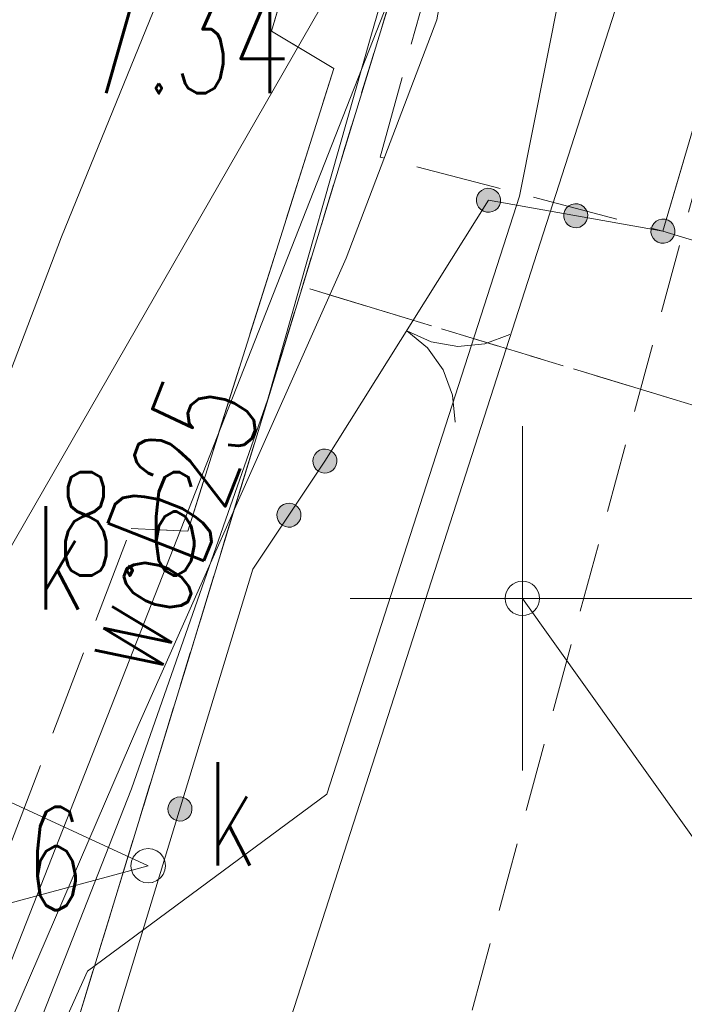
# Model space of a CAD drawing. Header units: millimetres. Extents: x -367306 to 168495, y -187323 to 82034.
# Tile 70 of 170: x 62247 to 71891, y -126914 to -112624. Entities that reach past the tile are written whole.
import ezdxf

# ---------------------------------------------------------------- set-up
doc = ezdxf.new("R2010")
doc.units = ezdxf.units.MM
doc.header["$MEASUREMENT"] = 0
for name, pattern in [('L_0_03', [1000, 500, -500]), ('L_0_04', [1500, 1000, -500]), ('L_0_05', [1750, 1250, -500]), ('L_0_06', [2000, 1500, -500])]:
    doc.linetypes.add(name, pattern=pattern)
for name, color, linetype, lineweight in [('Nowe_0_Nr_pióra__8', 7, 'Continuous', 13), ('Nowe_0_Nr_pióra__9', 7, 'Continuous', 13), ('Nowe_EGBU_Nr_pióra__8', 7, 'Continuous', 13), ('Nowe_EGBU_Nr_pióra__9', 7, 'Continuous', 13), ('Nowe_EGDE_Nr_pióra__9', 7, 'Continuous', 13), ('Nowe_EGKK_Nr_pióra__8', 7, 'Continuous', 13), ('Nowe_EGKK_Nr_pióra__9', 7, 'Continuous', 13), ('Nowe_EGUG_Nr_pióra__8', 7, 'Continuous', 13), ('Nowe_EGUG_Nr_pióra__9', 7, 'Continuous', 13), ('Nowe_GUPPRZ_O_Nr_pióra__8', 7, 'Continuous', 13), ('Nowe_GUPPRZ_O_Nr_pióra__9', 7, 'Continuous', 13), ('Nowe_OTKC_Nr_pióra__8', 7, 'Continuous', 13), ('Nowe_OTKC_Nr_pióra__9', 7, 'Continuous', 13), ('Nowe_OTKK_Nr_pióra__8', 7, 'Continuous', 13), ('Nowe_OTKK_Nr_pióra__9', 7, 'Continuous', 13), ('Nowe_OTOB_Nr_pióra__8', 7, 'Continuous', 13), ('Nowe_OTOB_Nr_pióra__9', 7, 'Continuous', 13), ('Nowe_OTOO_Nr_pióra__7', 7, 'Continuous', 13), ('Nowe_OTOO_Nr_pióra__8', 7, 'Continuous', 13), ('Nowe_OTOO_Nr_pióra__9', 7, 'Continuous', 13), ('Nowe_OTRN_O_Nr_pióra__8', 7, 'Continuous', 13), ('Nowe_siatka_Nr_pióra__9', 7, 'Continuous', 13), ('Nowe_SUEP_Nr_pióra__8', 7, 'Continuous', 13), ('Nowe_SUEP_Nr_pióra__9', 7, 'Continuous', 13), ('Nowe_SUKP_Nr_pióra__8', 7, 'Continuous', 13), ('Nowe_SUKP_Nr_pióra__9', 7, 'Continuous', 13), ('Nowe_SUKS_Nr_pióra__8', 7, 'Continuous', 13), ('Nowe_SUKS_Nr_pióra__9', 7, 'Continuous', 13), ('Nowe_SUKS_O_Nr_pióra__8', 7, 'Continuous', 13), ('Nowe_SUTP_Nr_pióra__8', 7, 'Continuous', 13), ('Nowe_SUTP_Nr_pióra__9', 7, 'Continuous', 13), ('Nowe_SUWP_Nr_pióra__8', 7, 'Continuous', 13), ('Nowe_SUWP_Nr_pióra__9', 7, 'Continuous', 13), ('Nowe_SUWP_O_Nr_pióra__8', 7, 'Continuous', 13)]:
    doc.layers.add(name, color=color, linetype=linetype, lineweight=lineweight)
doc.styles.add('STYL_AUTOMATYCZNY_3', font='Simplex.shx')

msp = doc.modelspace()

# ---------------------------------------------------------------- hatches: boundary and pattern name
at = {"layer": 'Nowe_OTOO_Nr_pióra__7', "linetype": 'Continuous', "lineweight": 13}
for points in [[(69222.6, -115275.7), (69224.6, -115230), (69214.7, -115185.4), (69193.6, -115144.9), (69162.8, -115111.2), (69124.3, -115086.6), (69080.7, -115072.9), (69035.1, -115070.8), (68990.5, -115080.7), (68949.9, -115101.8), (68916.2, -115132.6), (68891.7, -115171.1), (68877.9, -115214.7), (68875.9, -115260.3), (68885.7, -115305), (68906.8, -115345.5), (68937.7, -115379.2), (68976.2, -115403.8), (69019.7, -115417.5), (69065.4, -115419.5), (69110, -115409.7), (69150.5, -115388.6), (69184.2, -115357.8), (69208.8, -115319.2)], [(70488.2, -115499.6), (70490.3, -115454), (70480.4, -115409.3), (70459.3, -115368.8), (70428.5, -115335.1), (70390, -115310.5), (70346.4, -115296.8), (70300.8, -115294.8), (70256.2, -115304.6), (70215.6, -115325.7), (70181.9, -115356.5), (70157.4, -115395.1), (70143.6, -115438.6), (70141.6, -115484.3), (70151.4, -115528.9), (70172.5, -115569.4), (70203.4, -115603.1), (70241.9, -115627.7), (70285.4, -115641.4), (70331.1, -115643.4), (70375.7, -115633.6), (70416.2, -115612.5), (70449.9, -115581.7), (70474.5, -115543.2)], [(70488.2, -115499.6), (70490.3, -115454), (70480.4, -115409.3), (70459.3, -115368.8), (70428.5, -115335.1), (70390, -115310.5), (70346.4, -115296.8), (70300.8, -115294.8), (70256.2, -115304.6), (70215.6, -115325.7), (70181.9, -115356.5), (70157.4, -115395.1), (70143.6, -115438.6), (70141.6, -115484.3), (70151.4, -115528.9), (70172.5, -115569.4), (70203.4, -115603.1), (70241.9, -115627.7), (70285.4, -115641.4), (70331.1, -115643.4), (70375.7, -115633.6), (70416.2, -115612.5), (70449.9, -115581.7), (70474.5, -115543.2)], [(71753.9, -115723.5), (71756, -115677.9), (71746.1, -115633.3), (71725, -115592.7), (71694.2, -115559), (71655.7, -115534.5), (71612.1, -115520.7), (71566.5, -115518.7), (71521.9, -115528.5), (71481.3, -115549.6), (71447.6, -115580.5), (71423.1, -115619), (71409.3, -115662.5), (71407.3, -115708.2), (71417.1, -115752.8), (71438.2, -115793.3), (71469.1, -115827), (71507.6, -115851.6), (71551.1, -115865.3), (71596.8, -115867.4), (71641.4, -115857.5), (71681.9, -115836.4), (71715.6, -115805.6), (71740.2, -115767.1)], [(66772.3, -118884.7), (66731.3, -118864.6), (66686.4, -118855.8), (66640.8, -118858.9), (66597.6, -118873.7), (66559.7, -118899.1), (66529.6, -118933.5), (66509.5, -118974.6), (66500.7, -119019.4), (66503.8, -119065), (66518.6, -119108.2), (66544.1, -119146.1), (66578.5, -119176.2), (66619.5, -119196.3), (66664.3, -119205.1), (66709.9, -119202), (66753.1, -119187.2), (66791.1, -119161.7), (66821.1, -119127.3), (66841.2, -119086.3), (66850, -119041.5), (66846.9, -118995.9), (66832.2, -118952.7), (66806.7, -118914.8)], [(66250.4, -119669.6), (66209.4, -119649.4), (66164.6, -119640.6), (66119, -119643.7), (66075.8, -119658.5), (66037.8, -119684), (66007.8, -119718.4), (65987.7, -119759.4), (65978.9, -119804.2), (65982, -119849.8), (65996.8, -119893), (66022.2, -119931), (66056.6, -119961), (66097.7, -119981.1), (66142.5, -119989.9), (66188.1, -119986.8), (66231.3, -119972.1), (66269.2, -119946.6), (66299.3, -119912.2), (66319.4, -119871.2), (66328.2, -119826.3), (66325.1, -119780.7), (66310.3, -119737.5), (66284.8, -119699.6)], [(66250.4, -119669.6), (66209.4, -119649.4), (66164.6, -119640.6), (66119, -119643.7), (66075.8, -119658.5), (66037.8, -119684), (66007.8, -119718.4), (65987.7, -119759.4), (65978.9, -119804.2), (65982, -119849.8), (65996.8, -119893), (66022.2, -119931), (66056.6, -119961), (66097.7, -119981.1), (66142.5, -119989.9), (66188.1, -119986.8), (66231.3, -119972.1), (66269.2, -119946.6), (66299.3, -119912.2), (66319.4, -119871.2), (66328.2, -119826.3), (66325.1, -119780.7), (66310.3, -119737.5), (66284.8, -119699.6)], [(64623.1, -123912), (64578, -123904.5), (64532.6, -123909), (64489.8, -123925), (64452.6, -123951.6), (64423.6, -123986.9), (64404.7, -124028.4), (64397.2, -124073.5), (64401.6, -124119), (64417.7, -124161.8), (64444.3, -124198.9), (64479.5, -124227.9), (64521.1, -124246.8), (64566.2, -124254.3), (64611.7, -124249.9), (64654.4, -124233.9), (64691.6, -124207.3), (64720.6, -124172), (64739.5, -124130.4), (64747, -124085.3), (64742.6, -124039.9), (64726.5, -123997.1), (64700, -123959.9), (64664.7, -123930.9)], [(64623.1, -123912), (64578, -123904.5), (64532.6, -123909), (64489.8, -123925), (64452.6, -123951.6), (64423.6, -123986.9), (64404.7, -124028.4), (64397.2, -124073.5), (64401.6, -124119), (64417.7, -124161.8), (64444.3, -124198.9), (64479.5, -124227.9), (64521.1, -124246.8), (64566.2, -124254.3), (64611.7, -124249.9), (64654.4, -124233.9), (64691.6, -124207.3), (64720.6, -124172), (64739.5, -124130.4), (64747, -124085.3), (64742.6, -124039.9), (64726.5, -123997.1), (64700, -123959.9), (64664.7, -123930.9)]]:
    msp.add_hatch(color=7, dxfattribs=at).paths.add_polyline_path(points)

# ---------------------------------------------------------------- linework, layer by layer
at = {"layer": 'Nowe_0_Nr_pióra__8', "color": 7, "linetype": 'Continuous', "lineweight": 13}
msp.add_line((69541.6, -121023), (69541.7, -121023), dxfattribs=at)
at = {"layer": 'Nowe_0_Nr_pióra__9', "color": 7, "linetype": 'L_0_04', "lineweight": 13}
msp.add_lwpolyline([(-54175.8, -16615), (-36542.5, 13691.6), (-32491.5, 24497.6), (-41006.9, 52709.3), (-354.8, 78621.1), (4924.1, 35501.4), (-2954.1, 7738.8), (31962.3, -8247.3), (46488.5, 22925.7), (96328.3, 3296.1), (84395.1, -59501.6), (78496.2, -91288.2), (63259, -147476.2), (43808.2, -176834.2), (-26519.8, -152286.8), (-79150.4, -133916.5), (-87259.9, -85957.4)], close=True, dxfattribs=at)
at = {"layer": 'Nowe_0_Nr_pióra__9', "color": 7, "linetype": 'Continuous', "lineweight": 13, "flags": 128}
msp.add_lwpolyline([(80225.2, -124905.5), (72311.6, -124905.5), (69541.6, -121023)], dxfattribs=at)
at = {"layer": 'Nowe_0_Nr_pióra__9', "color": 7, "linetype": 'Continuous', "lineweight": 13}
msp.add_circle((69541.6, -121023), 250, dxfattribs=at)
at = {"layer": 'Nowe_EGBU_Nr_pióra__8', "color": 7, "linetype": 'Continuous', "lineweight": 13}
msp.add_line((71581.6, -115693), (71581.7, -115693), dxfattribs=at)
at = {"layer": 'Nowe_EGBU_Nr_pióra__9', "color": 7, "linetype": 'Continuous', "lineweight": 13, "flags": 128}
msp.add_lwpolyline([(76881.6, -117303), (78171.6, -112563), (72911.6, -111173), (71581.6, -115693)], close=True, dxfattribs=at)
at = {"layer": 'Nowe_EGDE_Nr_pióra__9', "color": 7, "linetype": 'Continuous', "lineweight": 13, "flags": 128}
for points in [[(77721.6, -12313), (70921.6, -40873), (55981.6, -97123), (43551.6, -131243), (31321.6, -148073), (19561.6, -164263), (7973.4, -180602.1), (26296.8, -183770.5), (44701.6, -160023), (62321.6, -129663), (70431.6, -103153), (75611.6, -82253)], [(70431.6, -103153), (62321.6, -129663)]]:
    msp.add_lwpolyline(points, dxfattribs=at)
at = {"layer": 'Nowe_EGKK_Nr_pióra__8', "color": 7, "linetype": 'Continuous', "lineweight": 13}
msp.add_line((66349.4, -116497.1), (66349.4, -116497.1), dxfattribs=at)
at = {"layer": 'Nowe_EGKK_Nr_pióra__9', "color": 7, "linetype": 'L_0_06', "lineweight": 13, "flags": 128}
msp.add_lwpolyline([(52511.6, -174923), (50671.6, -166353), (54331.6, -162483), (64511.6, -162103), (84903, -159203.5), (88211.6, -148933), (97734.1, -113783.7), (95031.6, -113133), (83261.6, -152653), (80731.6, -152183), (88313.3, -123174.4), (66349.4, -116497.1), (62321.6, -129663), (58841.6, -138483), (44701.6, -160023), (40791.3, -165068.4)], close=True, dxfattribs=at)
at = {"layer": 'Nowe_EGUG_Nr_pióra__8', "color": 7, "linetype": 'Continuous', "lineweight": 13}
msp.add_line((66349.4, -116497.1), (66349.4, -116497.1), dxfattribs=at)
msp.add_line((66349.4, -116497.1), (66349.4, -116497.1), dxfattribs=at)
msp.add_line((66349.4, -116497.1), (66349.4, -116497.1), dxfattribs=at)
at = {"layer": 'Nowe_EGUG_Nr_pióra__9', "color": 7, "linetype": 'L_0_03', "lineweight": 13, "flags": 128}
for points in [[(26296.8, -183770.5), (29734.3, -179335.1), (40791.3, -165068.4), (44701.6, -160023), (58841.6, -138483), (62321.6, -129663), (66349.4, -116497.1), (70431.6, -103153), (75611.6, -82253), (77011.8, -79633.1), (78213.7, -77384.1), (78871.6, -76153), (79381.6, -73863), (80541.6, -68573), (84031.6, -52933), (88551.6, -30943), (83581.6, -29593), (82851.6, -26523), (83531.6, -22883), (87021.6, -12263), (87781.6, -9943), (92201.6, 2177), (95191.6, 10357), (105121.6, 30727), (70471.6, 39997), (75171.6, 3647), (76491.6, -4103), (77721.6, -12313), (70921.6, -40873), (55981.6, -97123), (55719.6, -97842.3), (43551.6, -131243), (31321.6, -148073), (25687.3, -155829.8), (19561.6, -164263), (7973.4, -180602.1)], [(88313.3, -123174.4), (66349.4, -116497.1), (70431.6, -103153), (72491.5, -103713.6), (71431.6, -107713), (89651.6, -112353), (90681.6, -114113)], [(52511.6, -174923), (50671.6, -166353), (54331.6, -162483), (64511.6, -162103), (84903, -159203.5), (88211.6, -148933), (97734.1, -113783.7), (95031.6, -113133), (83261.6, -152653), (80731.6, -152183), (88313.3, -123174.4), (66349.4, -116497.1), (62321.6, -129663), (58841.6, -138483), (44701.6, -160023), (40791.3, -165068.4)]]:
    msp.add_lwpolyline(points, close=True, dxfattribs=at)
at = {"layer": 'Nowe_GUPPRZ_O_Nr_pióra__8', "color": 7, "linetype": 'Continuous', "lineweight": 13}
msp.add_line((64111.6, -124903), (64111.7, -124903), dxfattribs=at)
at = {"layer": 'Nowe_GUPPRZ_O_Nr_pióra__9', "color": 7, "linetype": 'Continuous', "lineweight": 13, "flags": 128}
msp.add_lwpolyline([(64111.6, -124903), (62101.3, -125444.1), (60141.3, -125444.1)], dxfattribs=at)
at = {"layer": 'Nowe_OTKC_Nr_pióra__8', "color": 7, "linetype": 'Continuous', "lineweight": 13}
for p, q in [((65900, -112791.7), (65900, -112791.7)), ((66805.6, -113330.8), (66805.6, -113330.8)), ((67477, -114616.8), (67477, -114616.8)), ((71581.6, -115693), (71581.7, -115693)), ((63862.7, -120010.7), (63862.8, -120010.7)), ((64685.4, -120046.5), (64685.4, -120046.5))]:
    msp.add_line(p, q, dxfattribs=at)
at = {"layer": 'Nowe_OTKC_Nr_pióra__9', "color": 7, "linetype": 'L_0_05', "lineweight": 13, "flags": 128}
msp.add_lwpolyline([(83531.6, -22883), (88452.7, -24583.8), (86882.6, -29372.4), (83678.1, -28740), (83581.6, -29593), (88551.6, -30943), (87475.4, -36179), (82778.1, -35324.8), (82187, -36012.2), (80952.7, -52108.3), (80881.7, -53033.6), (81110, -54091.4), (83594.8, -54890.6), (82659.7, -59081), (79603.1, -59046.4), (76766.2, -72509.6), (76073, -75767.4), (76377.1, -76589.3), (76357, -78920.9), (75161.1, -83038), (74530.7, -82995), (74201.2, -83030.8), (73979.1, -83252.9), (73102, -86849.4), (69069.6, -102010.7), (65900, -112791.7), (66805.6, -113330.8), (64685.4, -120046.5), (63862.7, -120010.7), (59922.4, -130330.7), (58359.6, -134082.1), (54835.5, -141889.8), (53583.5, -144719.2), (48939.8, -151448.3), (44926.9, -157486.2), (40489.9, -163749.4), (35382, -170727.8), (32875.1, -174285.4), (34304.8, -175260.1), (33682.2, -176249.5), (31478.9, -179397.9), (29593.7, -178484), (25968.3, -183713.7)], dxfattribs=at)
msp.add_lwpolyline([(73858.7, -107961.6), (71581.6, -115693), (67477, -114616.8), (69642.4, -106787.7)], close=True, dxfattribs=at)
at = {"layer": 'Nowe_OTKK_Nr_pióra__8', "color": 7, "linetype": 'Continuous', "lineweight": 13}
for p, q in [((65900, -112791.7), (65900, -112791.7)), ((66805.6, -113330.8), (66805.6, -113330.8)), ((63862.7, -120010.7), (63862.8, -120010.7)), ((64685.4, -120046.5), (64685.4, -120046.5))]:
    msp.add_line(p, q, dxfattribs=at)
at = {"layer": 'Nowe_OTKK_Nr_pióra__9', "color": 7, "linetype": 'Continuous', "lineweight": 13, "flags": 128}
msp.add_lwpolyline([(75161.1, -83038), (74530.7, -82995), (74201.2, -83030.8), (73979.1, -83252.9), (73102, -86849.4), (69069.6, -102010.7), (65900, -112791.7), (66805.6, -113330.8), (64685.4, -120046.5), (63862.7, -120010.7)], dxfattribs=at)
at = {"layer": 'Nowe_OTOB_Nr_pióra__8', "color": 7, "linetype": 'Continuous', "lineweight": 13}
for p, q in [((69050.2, -115245.2), (69050.3, -115245.2)), ((67862.8, -117137.8), (67862.9, -117137.8)), ((67862.8, -117137.8), (67862.9, -117137.8)), ((68218.8, -117300.8), (68218.9, -117300.8)), ((69361.8, -117192.9), (69361.8, -117192.9)), ((68164.5, -117387.4), (68164.5, -117387.4)), ((68604.9, -117366.2), (68605, -117366.2)), ((68994.8, -117329.4), (68994.8, -117329.4)), ((68391.3, -117706.6), (68391.4, -117706.6)), ((68527.8, -118073.7), (68527.8, -118073.7)), ((68564.6, -118463.5), (68564.7, -118463.5)), ((66675.4, -119030.4), (66675.4, -119030.4))]:
    msp.add_line(p, q, dxfattribs=at)
at = {"layer": 'Nowe_OTOB_Nr_pióra__9', "color": 7, "linetype": 'Continuous', "lineweight": 13, "flags": 128}
for points in [[(66675.4, -119030.4), (69050.2, -115245.2)], [(69361.8, -117192.9), (68994.8, -117329.4), (68604.9, -117366.2), (68218.8, -117300.8), (67862.8, -117137.8)], [(67862.8, -117137.8), (68164.5, -117387.4), (68391.3, -117706.6), (68527.8, -118073.7), (68564.6, -118463.5)]]:
    msp.add_lwpolyline(points, dxfattribs=at)
at = {"layer": 'Nowe_OTOO_Nr_pióra__8', "color": 7, "linetype": 'Continuous', "lineweight": 13}
for p, q in [((68891.7, -115171.1), (68891.7, -115171.1)), ((68916.2, -115132.6), (68916.3, -115132.6)), ((68949.9, -115101.8), (68950, -115101.8)), ((68990.5, -115080.7), (68990.5, -115080.7)), ((69035.1, -115070.8), (69035.1, -115070.8)), ((69080.7, -115072.9), (69080.8, -115072.9)), ((69124.3, -115086.6), (69124.3, -115086.6)), ((69162.8, -115111.2), (69162.8, -115111.2)), ((69193.6, -115144.9), (69193.7, -115144.9)), ((68875.9, -115260.3), (68875.9, -115260.3)), ((68877.9, -115214.7), (68878, -115214.7)), ((68885.7, -115305), (68885.8, -115305)), ((69050.2, -115245.2), (69050.3, -115245.2)), ((69208.8, -115319.2), (69208.8, -115319.2)), ((69214.7, -115185.4), (69214.8, -115185.4)), ((69222.6, -115275.7), (69222.6, -115275.7)), ((69224.6, -115230), (69224.6, -115230)), ((70256.2, -115304.6), (70256.2, -115304.6)), ((70256.2, -115304.6), (70256.2, -115304.6)), ((70300.8, -115294.8), (70300.8, -115294.8)), ((70300.8, -115294.8), (70300.8, -115294.8)), ((70346.4, -115296.8), (70346.5, -115296.8)), ((70346.4, -115296.8), (70346.5, -115296.8)), ((70390, -115310.5), (70390, -115310.5)), ((70390, -115310.5), (70390, -115310.5)), ((68906.8, -115345.5), (68906.9, -115345.5)), ((68937.7, -115379.2), (68937.7, -115379.2)), ((68976.2, -115403.8), (68976.2, -115403.8)), ((69019.7, -115417.5), (69019.8, -115417.5)), ((69065.4, -115419.5), (69065.4, -115419.5)), ((69110, -115409.7), (69110, -115409.7)), ((69150.5, -115388.6), (69150.6, -115388.6)), ((69184.2, -115357.8), (69184.3, -115357.8)), ((70143.6, -115438.6), (70143.6, -115438.6)), ((70143.6, -115438.6), (70143.6, -115438.6)), ((70157.4, -115395.1), (70157.4, -115395.1)), ((70157.4, -115395.1), (70157.4, -115395.1)), ((70181.9, -115356.5), (70182, -115356.5)), ((70181.9, -115356.5), (70182, -115356.5)), ((70215.6, -115325.7), (70215.7, -115325.7)), ((70215.6, -115325.7), (70215.7, -115325.7)), ((70428.5, -115335.1), (70428.5, -115335.1)), ((70428.5, -115335.1), (70428.5, -115335.1)), ((70459.3, -115368.8), (70459.4, -115368.8)), ((70459.3, -115368.8), (70459.4, -115368.8)), ((70480.4, -115409.3), (70480.5, -115409.3)), ((70480.4, -115409.3), (70480.5, -115409.3)), ((70490.3, -115454), (70490.3, -115454)), ((70490.3, -115454), (70490.3, -115454)), ((70141.6, -115484.3), (70141.6, -115484.3)), ((70141.6, -115484.3), (70141.6, -115484.3)), ((70151.4, -115528.9), (70151.5, -115528.9)), ((70151.4, -115528.9), (70151.5, -115528.9)), ((70172.5, -115569.4), (70172.6, -115569.4)), ((70172.5, -115569.4), (70172.6, -115569.4)), ((70203.4, -115603.1), (70203.4, -115603.1)), ((70203.4, -115603.1), (70203.4, -115603.1)), ((70449.9, -115581.7), (70450, -115581.7)), ((70449.9, -115581.7), (70450, -115581.7)), ((70474.5, -115543.2), (70474.5, -115543.2)), ((70474.5, -115543.2), (70474.5, -115543.2)), ((70488.2, -115499.6), (70488.3, -115499.6)), ((70488.2, -115499.6), (70488.3, -115499.6)), ((71447.6, -115580.5), (71447.7, -115580.5)), ((71481.3, -115549.6), (71481.4, -115549.6)), ((71521.9, -115528.5), (71521.9, -115528.5)), ((71566.5, -115518.7), (71566.5, -115518.7)), ((71612.1, -115520.7), (71612.2, -115520.7)), ((71655.7, -115534.5), (71655.7, -115534.5)), ((71694.2, -115559), (71694.2, -115559)), ((71725, -115592.7), (71725.1, -115592.7)), ((70241.9, -115627.7), (70241.9, -115627.7)), ((70241.9, -115627.7), (70241.9, -115627.7)), ((70285.4, -115641.4), (70285.5, -115641.4)), ((70285.4, -115641.4), (70285.5, -115641.4)), ((70331.1, -115643.4), (70331.1, -115643.4)), ((70331.1, -115643.4), (70331.1, -115643.4)), ((70375.7, -115633.6), (70375.7, -115633.6)), ((70375.7, -115633.6), (70375.7, -115633.6)), ((70416.2, -115612.5), (70416.3, -115612.5)), ((70416.2, -115612.5), (70416.3, -115612.5)), ((71407.3, -115708.2), (71407.3, -115708.2)), ((71409.3, -115662.5), (71409.3, -115662.5)), ((71417.1, -115752.8), (71417.2, -115752.8)), ((71423.1, -115619), (71423.1, -115619)), ((71581.6, -115693), (71581.7, -115693)), ((71746.1, -115633.3), (71746.2, -115633.3)), ((71753.9, -115723.5), (71754, -115723.5)), ((71756, -115677.9), (71756, -115677.9)), ((71438.2, -115793.3), (71438.3, -115793.3)), ((71469.1, -115827), (71469.1, -115827)), ((71507.6, -115851.6), (71507.6, -115851.6)), ((71551.1, -115865.3), (71551.2, -115865.3)), ((71596.8, -115867.4), (71596.8, -115867.4)), ((71641.4, -115857.5), (71641.4, -115857.5)), ((71681.9, -115836.4), (71682, -115836.4)), ((71715.6, -115805.6), (71715.7, -115805.6)), ((71740.2, -115767.1), (71740.2, -115767.1)), ((66597.6, -118873.7), (66597.7, -118873.7)), ((66640.8, -118858.9), (66640.9, -118858.9)), ((66686.4, -118855.8), (66686.5, -118855.8)), ((66731.3, -118864.6), (66731.3, -118864.6)), ((66772.3, -118884.7), (66772.3, -118884.7)), ((66500.7, -119019.4), (66500.8, -119019.4)), ((66509.5, -118974.6), (66509.6, -118974.6)), ((66529.6, -118933.5), (66529.7, -118933.5)), ((66559.7, -118899.1), (66559.7, -118899.1)), ((66675.4, -119030.4), (66675.4, -119030.4)), ((66806.7, -118914.8), (66806.7, -118914.8)), ((66832.2, -118952.7), (66832.2, -118952.7)), ((66846.9, -118995.9), (66847, -118995.9)), ((66503.8, -119065), (66503.9, -119065)), ((66518.6, -119108.2), (66518.6, -119108.2)), ((66544.1, -119146.1), (66544.1, -119146.1)), ((66578.5, -119176.2), (66578.5, -119176.2)), ((66791.1, -119161.7), (66791.1, -119161.7)), ((66821.1, -119127.3), (66821.2, -119127.3)), ((66841.2, -119086.3), (66841.3, -119086.3)), ((66850, -119041.5), (66850.1, -119041.5)), ((66619.5, -119196.3), (66619.5, -119196.3)), ((66664.3, -119205.1), (66664.4, -119205.1)), ((66709.9, -119202), (66710, -119202)), ((66753.1, -119187.2), (66753.2, -119187.2)), ((66007.8, -119718.4), (66007.9, -119718.4)), ((66007.8, -119718.4), (66007.9, -119718.4)), ((66037.8, -119684), (66037.9, -119684)), ((66037.8, -119684), (66037.9, -119684)), ((66075.8, -119658.5), (66075.8, -119658.5)), ((66075.8, -119658.5), (66075.8, -119658.5)), ((66119, -119643.7), (66119, -119643.7)), ((66119, -119643.7), (66119, -119643.7)), ((66164.6, -119640.6), (66164.6, -119640.6)), ((66164.6, -119640.6), (66164.6, -119640.6)), ((66209.4, -119649.4), (66209.5, -119649.4)), ((66209.4, -119649.4), (66209.5, -119649.4)), ((66250.4, -119669.6), (66250.5, -119669.6)), ((66250.4, -119669.6), (66250.5, -119669.6)), ((66284.8, -119699.6), (66284.9, -119699.6)), ((66284.8, -119699.6), (66284.9, -119699.6)), ((66310.3, -119737.5), (66310.4, -119737.5)), ((66310.3, -119737.5), (66310.4, -119737.5)), ((65978.9, -119804.2), (65978.9, -119804.2)), ((65978.9, -119804.2), (65978.9, -119804.2)), ((65982, -119849.8), (65982, -119849.8)), ((65982, -119849.8), (65982, -119849.8)), ((65987.7, -119759.4), (65987.7, -119759.4)), ((65987.7, -119759.4), (65987.7, -119759.4)), ((65996.8, -119893), (65996.8, -119893)), ((65996.8, -119893), (65996.8, -119893)), ((66319.4, -119871.2), (66319.4, -119871.2)), ((66319.4, -119871.2), (66319.4, -119871.2)), ((66325.1, -119780.7), (66325.1, -119780.7)), ((66325.1, -119780.7), (66325.1, -119780.7)), ((66328.2, -119826.3), (66328.2, -119826.3)), ((66328.2, -119826.3), (66328.2, -119826.3)), ((66022.2, -119931), (66022.3, -119931)), ((66022.2, -119931), (66022.3, -119931)), ((66056.6, -119961), (66056.7, -119961)), ((66056.6, -119961), (66056.7, -119961)), ((66097.7, -119981.1), (66097.7, -119981.1)), ((66097.7, -119981.1), (66097.7, -119981.1)), ((66142.5, -119989.9), (66142.5, -119989.9)), ((66142.5, -119989.9), (66142.5, -119989.9)), ((66188.1, -119986.8), (66188.1, -119986.8)), ((66188.1, -119986.8), (66188.1, -119986.8)), ((66231.3, -119972.1), (66231.3, -119972.1)), ((66231.3, -119972.1), (66231.3, -119972.1)), ((66269.2, -119946.6), (66269.3, -119946.6)), ((66269.2, -119946.6), (66269.3, -119946.6)), ((66299.3, -119912.2), (66299.3, -119912.2)), ((66299.3, -119912.2), (66299.3, -119912.2)), ((65631.7, -120600.1), (65631.7, -120600.1)), ((64404.7, -124028.4), (64404.7, -124028.4)), ((64404.7, -124028.4), (64404.7, -124028.4)), ((64423.6, -123986.9), (64423.6, -123986.9)), ((64423.6, -123986.9), (64423.6, -123986.9)), ((64452.6, -123951.6), (64452.7, -123951.6)), ((64452.6, -123951.6), (64452.7, -123951.6)), ((64489.8, -123925), (64489.8, -123925)), ((64489.8, -123925), (64489.8, -123925)), ((64532.6, -123909), (64532.6, -123909)), ((64532.6, -123909), (64532.6, -123909)), ((64578, -123904.5), (64578.1, -123904.5)), ((64578, -123904.5), (64578.1, -123904.5)), ((64623.1, -123912), (64623.1, -123912)), ((64623.1, -123912), (64623.1, -123912)), ((64664.7, -123930.9), (64664.7, -123930.9)), ((64664.7, -123930.9), (64664.7, -123930.9)), ((64700, -123959.9), (64700, -123959.9)), ((64700, -123959.9), (64700, -123959.9)), ((64726.5, -123997.1), (64726.6, -123997.1)), ((64726.5, -123997.1), (64726.6, -123997.1)), ((64742.6, -124039.9), (64742.6, -124039.9)), ((64742.6, -124039.9), (64742.6, -124039.9)), ((64397.2, -124073.5), (64397.3, -124073.5)), ((64397.2, -124073.5), (64397.3, -124073.5)), ((64401.6, -124119), (64401.7, -124119)), ((64401.6, -124119), (64401.7, -124119)), ((64417.7, -124161.8), (64417.7, -124161.8)), ((64417.7, -124161.8), (64417.7, -124161.8)), ((64720.6, -124172), (64720.7, -124172)), ((64720.6, -124172), (64720.7, -124172)), ((64739.5, -124130.4), (64739.6, -124130.4)), ((64739.5, -124130.4), (64739.6, -124130.4)), ((64747, -124085.3), (64747.1, -124085.3)), ((64747, -124085.3), (64747.1, -124085.3)), ((64444.3, -124198.9), (64444.3, -124198.9)), ((64444.3, -124198.9), (64444.3, -124198.9)), ((64479.5, -124227.9), (64479.6, -124227.9)), ((64479.5, -124227.9), (64479.6, -124227.9)), ((64521.1, -124246.8), (64521.2, -124246.8)), ((64521.1, -124246.8), (64521.2, -124246.8)), ((64566.2, -124254.3), (64566.2, -124254.3)), ((64566.2, -124254.3), (64566.2, -124254.3)), ((64611.7, -124249.9), (64611.7, -124249.9)), ((64611.7, -124249.9), (64611.7, -124249.9)), ((64654.4, -124233.9), (64654.5, -124233.9)), ((64654.4, -124233.9), (64654.5, -124233.9)), ((64691.6, -124207.3), (64691.6, -124207.3)), ((64691.6, -124207.3), (64691.6, -124207.3))]:
    msp.add_line(p, q, dxfattribs=at)
at = {"layer": 'Nowe_OTOO_Nr_pióra__9', "color": 7, "linetype": 'Continuous', "lineweight": 13, "flags": 128}
for points in [[(69222.6, -115275.7), (69224.6, -115230), (69214.7, -115185.4), (69193.6, -115144.9), (69162.8, -115111.2), (69124.3, -115086.6), (69080.7, -115072.9), (69035.1, -115070.8), (68990.5, -115080.7), (68949.9, -115101.8), (68916.2, -115132.6), (68891.7, -115171.1), (68877.9, -115214.7), (68875.9, -115260.3), (68885.7, -115305), (68906.8, -115345.5), (68937.7, -115379.2), (68976.2, -115403.8), (69019.7, -115417.5), (69065.4, -115419.5), (69110, -115409.7), (69150.5, -115388.6), (69184.2, -115357.8), (69208.8, -115319.2)], [(70488.2, -115499.6), (70490.3, -115454), (70480.4, -115409.3), (70459.3, -115368.8), (70428.5, -115335.1), (70390, -115310.5), (70346.4, -115296.8), (70300.8, -115294.8), (70256.2, -115304.6), (70215.6, -115325.7), (70181.9, -115356.5), (70157.4, -115395.1), (70143.6, -115438.6), (70141.6, -115484.3), (70151.4, -115528.9), (70172.5, -115569.4), (70203.4, -115603.1), (70241.9, -115627.7), (70285.4, -115641.4), (70331.1, -115643.4), (70375.7, -115633.6), (70416.2, -115612.5), (70449.9, -115581.7), (70474.5, -115543.2)], [(70488.2, -115499.6), (70490.3, -115454), (70480.4, -115409.3), (70459.3, -115368.8), (70428.5, -115335.1), (70390, -115310.5), (70346.4, -115296.8), (70300.8, -115294.8), (70256.2, -115304.6), (70215.6, -115325.7), (70181.9, -115356.5), (70157.4, -115395.1), (70143.6, -115438.6), (70141.6, -115484.3), (70151.4, -115528.9), (70172.5, -115569.4), (70203.4, -115603.1), (70241.9, -115627.7), (70285.4, -115641.4), (70331.1, -115643.4), (70375.7, -115633.6), (70416.2, -115612.5), (70449.9, -115581.7), (70474.5, -115543.2)], [(71753.9, -115723.5), (71756, -115677.9), (71746.1, -115633.3), (71725, -115592.7), (71694.2, -115559), (71655.7, -115534.5), (71612.1, -115520.7), (71566.5, -115518.7), (71521.9, -115528.5), (71481.3, -115549.6), (71447.6, -115580.5), (71423.1, -115619), (71409.3, -115662.5), (71407.3, -115708.2), (71417.1, -115752.8), (71438.2, -115793.3), (71469.1, -115827), (71507.6, -115851.6), (71551.1, -115865.3), (71596.8, -115867.4), (71641.4, -115857.5), (71681.9, -115836.4), (71715.6, -115805.6), (71740.2, -115767.1)], [(66772.3, -118884.7), (66731.3, -118864.6), (66686.4, -118855.8), (66640.8, -118858.9), (66597.6, -118873.7), (66559.7, -118899.1), (66529.6, -118933.5), (66509.5, -118974.6), (66500.7, -119019.4), (66503.8, -119065), (66518.6, -119108.2), (66544.1, -119146.1), (66578.5, -119176.2), (66619.5, -119196.3), (66664.3, -119205.1), (66709.9, -119202), (66753.1, -119187.2), (66791.1, -119161.7), (66821.1, -119127.3), (66841.2, -119086.3), (66850, -119041.5), (66846.9, -118995.9), (66832.2, -118952.7), (66806.7, -118914.8)], [(66250.4, -119669.6), (66209.4, -119649.4), (66164.6, -119640.6), (66119, -119643.7), (66075.8, -119658.5), (66037.8, -119684), (66007.8, -119718.4), (65987.7, -119759.4), (65978.9, -119804.2), (65982, -119849.8), (65996.8, -119893), (66022.2, -119931), (66056.6, -119961), (66097.7, -119981.1), (66142.5, -119989.9), (66188.1, -119986.8), (66231.3, -119972.1), (66269.2, -119946.6), (66299.3, -119912.2), (66319.4, -119871.2), (66328.2, -119826.3), (66325.1, -119780.7), (66310.3, -119737.5), (66284.8, -119699.6)], [(66250.4, -119669.6), (66209.4, -119649.4), (66164.6, -119640.6), (66119, -119643.7), (66075.8, -119658.5), (66037.8, -119684), (66007.8, -119718.4), (65987.7, -119759.4), (65978.9, -119804.2), (65982, -119849.8), (65996.8, -119893), (66022.2, -119931), (66056.6, -119961), (66097.7, -119981.1), (66142.5, -119989.9), (66188.1, -119986.8), (66231.3, -119972.1), (66269.2, -119946.6), (66299.3, -119912.2), (66319.4, -119871.2), (66328.2, -119826.3), (66325.1, -119780.7), (66310.3, -119737.5), (66284.8, -119699.6)], [(64623.1, -123912), (64578, -123904.5), (64532.6, -123909), (64489.8, -123925), (64452.6, -123951.6), (64423.6, -123986.9), (64404.7, -124028.4), (64397.2, -124073.5), (64401.6, -124119), (64417.7, -124161.8), (64444.3, -124198.9), (64479.5, -124227.9), (64521.1, -124246.8), (64566.2, -124254.3), (64611.7, -124249.9), (64654.4, -124233.9), (64691.6, -124207.3), (64720.6, -124172), (64739.5, -124130.4), (64747, -124085.3), (64742.6, -124039.9), (64726.5, -123997.1), (64700, -123959.9), (64664.7, -123930.9)], [(64623.1, -123912), (64578, -123904.5), (64532.6, -123909), (64489.8, -123925), (64452.6, -123951.6), (64423.6, -123986.9), (64404.7, -124028.4), (64397.2, -124073.5), (64401.6, -124119), (64417.7, -124161.8), (64444.3, -124198.9), (64479.5, -124227.9), (64521.1, -124246.8), (64566.2, -124254.3), (64611.7, -124249.9), (64654.4, -124233.9), (64691.6, -124207.3), (64720.6, -124172), (64739.5, -124130.4), (64747, -124085.3), (64742.6, -124039.9), (64726.5, -123997.1), (64700, -123959.9), (64664.7, -123930.9)]]:
    msp.add_lwpolyline(points, close=True, dxfattribs=at)
for points in [[(71581.6, -115693), (69050.2, -115245.2)], [(66675.4, -119030.4), (65631.7, -120600.1), (63512.5, -127558.7), (60031.2, -139373.5), (56179, -144822.5), (51407.1, -151544.6), (46719.1, -158067.7), (43047.9, -163276.2), (40265.5, -167023.3), (38364.1, -169583.8)]]:
    msp.add_lwpolyline(points, dxfattribs=at)
at = {"layer": 'Nowe_siatka_Nr_pióra__9', "color": 7, "linetype": 'Continuous', "lineweight": 13, "flags": 128}
for points in [[(69541.6, -123523), (69541.6, -118523)], [(67041.6, -121023), (72041.6, -121023)]]:
    msp.add_lwpolyline(points, dxfattribs=at)
at = {"layer": 'Nowe_SUEP_Nr_pióra__8', "color": 7, "linetype": 'Continuous', "lineweight": 13}
for p, q in [((67343.1, -112867.5), (67343.1, -112867.5)), ((67343.1, -112867.5), (67343.1, -112867.5)), ((65850, -118129.4), (65850.1, -118129.4)), ((65850, -118129.4), (65850.1, -118129.4)), ((63869.7, -123786.2), (63869.8, -123786.2)), ((63869.7, -123786.2), (63869.8, -123786.2))]:
    msp.add_line(p, q, dxfattribs=at)
at = {"layer": 'Nowe_SUEP_Nr_pióra__9', "color": 7, "linetype": 'Continuous', "lineweight": 13, "flags": 128}
msp.add_lwpolyline([(72705.6, -91291.4), (70599.6, -99836.5), (69886.9, -104638.9), (68598.1, -108532.6), (67343.1, -112867.5), (65850, -118129.4), (63869.7, -123786.2), (62048.1, -128419.1), (60018.8, -133283), (57377.1, -138182.6), (54885.2, -145189.2), (52257.1, -148936.7), (47224.1, -156238.1), (41375.2, -164871.7), (35353.4, -172651.7), (30417, -178977.6), (29795.7, -179950.1), (27249.6, -183935.2)], dxfattribs=at)
msp.add_lwpolyline([(72705.6, -91291.4), (70599.6, -99836.5), (69886.9, -104638.9), (68598.1, -108532.6), (67343.1, -112867.5), (65850, -118129.4), (63869.7, -123786.2), (62048.1, -128419.1), (60018.8, -133283), (57377.1, -138182.6), (54885.2, -145189.2), (52257.1, -148936.7), (47224.1, -156238.1), (41375.2, -164871.7), (35353.4, -172651.7), (30417, -178977.6), (29795.7, -179950.1), (27249.6, -183935.2)], dxfattribs=at)
at = {"layer": 'Nowe_SUKP_Nr_pióra__8', "color": 7, "linetype": 'Continuous', "lineweight": 13}
msp.add_line((64111.6, -124903), (64111.7, -124903), dxfattribs=at)
at = {"layer": 'Nowe_SUKP_Nr_pióra__9', "color": 7, "linetype": 'Continuous', "lineweight": 13, "flags": 128}
for points in [[(26261.6, -179403), (27895.9, -177134.1), (34779.7, -167577.2), (34991.6, -167283), (35179.2, -167013.6), (51132.8, -144093.1), (51341.6, -143793), (51466.7, -143519), (61921.6, -120613), (67151.6, -111503), (67222.1, -111230), (73432.4, -87188.4), (73521.6, -86843), (78791.6, -64273)], [(73236.5, -105191.4), (65601.6, -128913), (60271.6, -139643), (37901.6, -176295.3)], [(59491.6, -122773), (64111.6, -124903)]]:
    msp.add_lwpolyline(points, dxfattribs=at)
at = {"layer": 'Nowe_SUKS_Nr_pióra__8', "color": 7, "linetype": 'Continuous', "lineweight": 13}
for p, q in [((63934.8, -124726.2), (63934.9, -124726.2)), ((63986.6, -124686.5), (63986.7, -124686.5)), ((64046.9, -124661.5), (64047, -124661.5)), ((64111.6, -124653), (64111.7, -124653)), ((64176.3, -124661.5), (64176.4, -124661.5)), ((64236.6, -124686.5), (64236.7, -124686.5)), ((64288.4, -124726.2), (64288.4, -124726.2)), ((63870.1, -124838.3), (63870.2, -124838.3)), ((63895.1, -124778), (63895.2, -124778)), ((64328.1, -124778), (64328.2, -124778)), ((64353.1, -124838.3), (64353.2, -124838.3)), ((63861.6, -124903), (63861.7, -124903)), ((63870.1, -124967.7), (63870.2, -124967.7)), ((63895.1, -125028), (63895.2, -125028)), ((64328.1, -125028), (64328.2, -125028)), ((64353.1, -124967.7), (64353.2, -124967.7)), ((64361.6, -124903), (64361.7, -124903)), ((63934.8, -125079.8), (63934.9, -125079.8)), ((63986.6, -125119.5), (63986.7, -125119.5)), ((64046.9, -125144.5), (64047, -125144.5)), ((64111.6, -125153), (64111.7, -125153)), ((64176.3, -125144.5), (64176.4, -125144.5)), ((64236.6, -125119.5), (64236.7, -125119.5)), ((64288.4, -125079.8), (64288.4, -125079.8))]:
    msp.add_line(p, q, dxfattribs=at)
at = {"layer": 'Nowe_SUKS_Nr_pióra__9', "color": 7, "linetype": 'Continuous', "lineweight": 13, "flags": 128}
msp.add_lwpolyline([(64111.6, -124653), (64176.3, -124661.5), (64236.6, -124686.5), (64288.4, -124726.2), (64328.1, -124778), (64353.1, -124838.3), (64361.6, -124903), (64353.1, -124967.7), (64328.1, -125028), (64288.4, -125079.8), (64236.6, -125119.5), (64176.3, -125144.5), (64111.6, -125153), (64046.9, -125144.5), (63986.6, -125119.5), (63934.8, -125079.8), (63895.1, -125028), (63870.1, -124967.7), (63861.6, -124903), (63870.1, -124838.3), (63895.1, -124778), (63934.8, -124726.2), (63986.6, -124686.5), (64046.9, -124661.5)], close=True, dxfattribs=at)
at = {"layer": 'Nowe_SUTP_Nr_pióra__8', "color": 7, "linetype": 'Continuous', "lineweight": 13}
for p, q in [((68299.4, -112625), (68299.4, -112625)), ((69501.6, -115183), (69501.7, -115183)), ((66984.2, -116085.3), (66984.3, -116085.3)), ((63961, -122881.6), (63961.1, -122881.6)), ((66701.6, -123863), (66701.7, -123863)), ((63231.6, -126433), (63231.7, -126433))]:
    msp.add_line(p, q, dxfattribs=at)
at = {"layer": 'Nowe_SUTP_Nr_pióra__9', "color": 7, "linetype": 'Continuous', "lineweight": 13, "flags": 128}
for points in [[(26451.4, -183797.2), (33501.6, -174123), (33801.6, -173763), (34061.6, -173393), (51671.6, -148323), (57731.6, -138643), (63231.6, -126433), (66701.6, -123863), (69501.6, -115183), (73981.6, -92643), (74851.6, -84793), (80561.6, -62983), (80651.6, -62473)], [(80651.6, -62473), (79010.7, -70367.1), (77657.7, -76913.7), (77456, -79743.3), (75501.4, -87438.8), (72705, -96845.5), (70880.3, -102655.9), (68577, -111047), (68299.4, -112625), (66984.2, -116085.3), (63961, -122881.6), (60222.9, -131548.6), (57671.7, -137405.4), (55083.4, -143760.4), (50081.2, -151415.3), (44359, -159070.2), (39735.7, -165777.7), (34527.3, -173005.3), (34211.2, -175112.5), (31099.9, -179243.5), (29659.9, -179819.5), (26710.9, -183842.1)]]:
    msp.add_lwpolyline(points, dxfattribs=at)
at = {"layer": 'Nowe_SUWP_Nr_pióra__8', "color": 7, "linetype": 'Continuous', "lineweight": 13}
msp.add_line((62851.6, -115773), (62851.7, -115773), dxfattribs=at)
at = {"layer": 'Nowe_SUWP_Nr_pióra__9', "color": 7, "linetype": 'Continuous', "lineweight": 13, "flags": 128}
for points in [[(55341.6, -134343), (59481.6, -124643), (62851.6, -115773), (64501.6, -111723), (67171.6, -103523), (69161.6, -96223), (72061.6, -83083), (75301.6, -71483), (76261.6, -66943), (77531.6, -59633), (79121.6, -50853), (80071.6, -44883), (80931.6, -33463), (81951.6, -27043), (82991.6, -21113), (83821.6, -17593), (84351.6, -14533), (84681.6, -14623)], [(81621.8, -53482.3), (80798.9, -57923.4), (80455.2, -59640.3), (79155.9, -66130.6), (78280.3, -70471.2), (74606.3, -84441.2), (74355.3, -85395.6), (71963.6, -96347.5), (70431.6, -103153), (68918.6, -108983.2), (59768.8, -132274.1), (57737.1, -136612.2), (56801.4, -138753.5), (54192.8, -144996), (48119.6, -154495.4), (40265.5, -167023.3), (35382.6, -174360.1), (34925.6, -174404.3)]]:
    msp.add_lwpolyline(points, dxfattribs=at)

# ---------------------------------------------------------------- texts
at = {"layer": 'Nowe_GUPPRZ_O_Nr_pióra__8', "color": 7, "linetype": 'Continuous', "lineweight": 13, "char_height": 1500, "attachment_point": 7, "style": 'STYL_AUTOMATYCZNY_3'}
for s, insert in [('\\A1;{\\W0.660000x;\\pql;\\FSimplex.shx;7.34}', (63205.5, -113690.9)), ('\\A1;{\\W0.660000x;\\pql;\\FSimplex.shx;8.16}', (60212, -125549.3))]:
    msp.add_mtext(s, dxfattribs=dict(at, insert=insert))
at = {"layer": 'Nowe_OTRN_O_Nr_pióra__8', "color": 7, "linetype": 'Continuous', "lineweight": 13, "insert": (62782.3, -120690.7), "char_height": 1500, "attachment_point": 7, "style": 'STYL_AUTOMATYCZNY_3'}
msp.add_mtext('\\A1;{\\W0.660000x;\\pql;\\FSimplex.shx;8.6}', dxfattribs=at)
at = {"layer": 'Nowe_SUKS_O_Nr_pióra__8', "color": 7, "linetype": 'Continuous', "lineweight": 13, "char_height": 1500, "attachment_point": 7, "style": 'STYL_AUTOMATYCZNY_3'}
for insert in [(62457.9, -121185.9), (64950.4, -124899.2)]:
    msp.add_mtext('\\A1;{\\W0.660000x;\\pql;\\FSimplex.shx;k}', dxfattribs=dict(at, insert=insert))
at = {"layer": 'Nowe_SUWP_O_Nr_pióra__8', "color": 7, "linetype": 'Continuous', "lineweight": 13, "insert": (64223.6, -122256.6), "char_height": 1500, "attachment_point": 7, "rotation": 68.6, "style": 'STYL_AUTOMATYCZNY_3'}
msp.add_mtext('\\A1;{\\W0.660000x;\\pql;\\FSimplex.shx;woD25}', dxfattribs=at)

doc.saveas('drawing.dxf')
